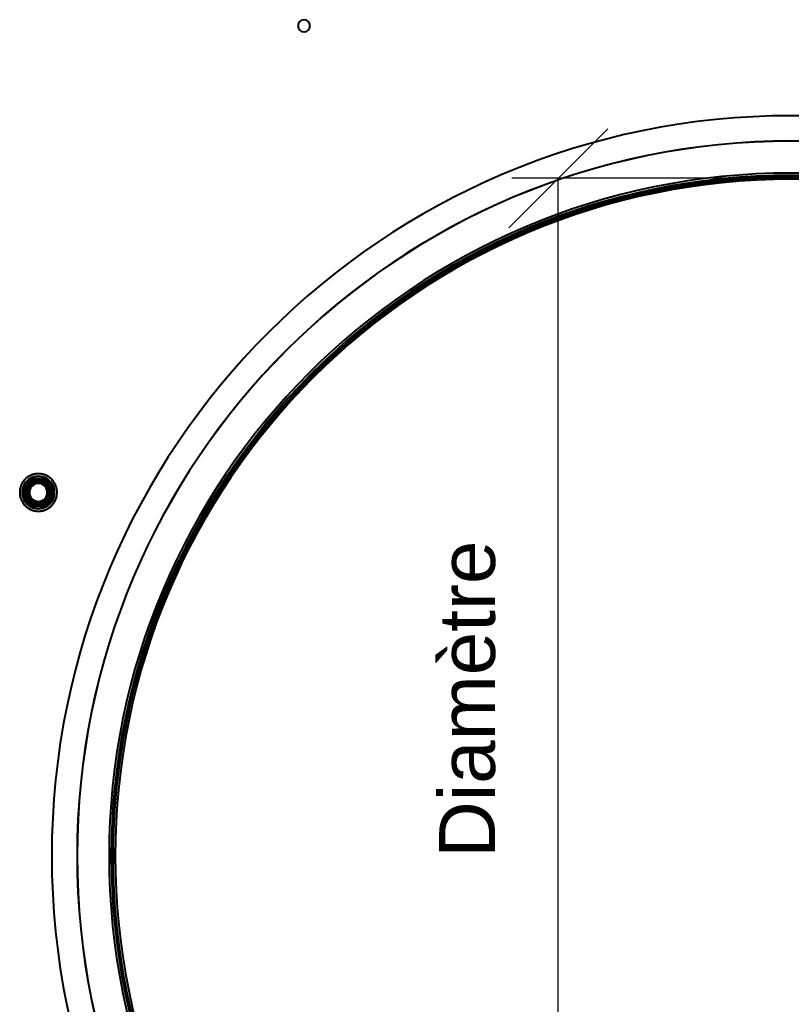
# Model space of a CAD drawing. Header units: millimetres. Extents: x -1442 to 3067, y -120 to 1171.
# Tile 12 of 66: x -202 to 0, y 325 to 582. Entities that reach past the tile are written whole.
import ezdxf

# ---------------------------------------------------------------- set-up
doc = ezdxf.new("R2010")
doc.units = ezdxf.units.MM
doc.layers.add('A-GENM', color=13, linetype='Continuous', lineweight=40)
doc.layers.add('G-IMPT', color=8, linetype='Continuous', lineweight=40)
doc.styles.add('Arial_1', font='arial.ttf', dxfattribs={"height": 14.6304})

# ---------------------------------------------------------------- blocks, each defined once
blk = doc.blocks.new('Souche connecteur circulaire R23 - Souche connecteur circulaire R23-769066-Gauche')
at = {"layer": 'A-GENM'}
for start, end in [(0, 180), (360, 180), (180, 0), (180, 360)]:
    blk.add_arc((0, 363), 177.5, start, end, dxfattribs=at)
blk = doc.blocks.new('Souche connecteur circulaire R23 - Souche connecteur circulaire R23-769068-Gauche')
at = {"layer": 'A-GENM'}
for start, end in [(360, 180), (0, 180), (180, 360), (180, 0)]:
    blk.add_arc((0, 363), 177.5, start, end, dxfattribs=at)
blk = doc.blocks.new('NEXA 1500 CALQUES_dwg-769064-Gauche')
at = {"layer": 'G-IMPT', "flags": 128}
for points in [[(-171.95, 319.32), (-173.57, 326.23), (-174.92, 333.2), (-175.98, 340.22), (-176.77, 347.28), (-177.27, 354.36), (-177.49, 361.46), (-177.42, 368.56), (-177.08, 375.65), (-176.44, 382.72), (-175.53, 389.76), (-174.33, 396.76), (-172.86, 403.7), (-171.11, 410.58), (-169.08, 417.39), (-166.79, 424.1), (-164.23, 430.72), (-161.4, 437.24), (-158.32, 443.63), (-154.98, 449.9), (-151.4, 456.03), (-147.57, 462.01), (-143.51, 467.83), (-139.22, 473.49), (-134.7, 478.97), (-129.97, 484.26), (-125.03, 489.36), (-119.89, 494.26), (-114.56, 498.95), (-109.05, 503.42), (-103.36, 507.67), (-97.51, 511.69), (-91.5, 515.47), (-85.35, 519.01), (-79.05, 522.3), (-72.64, 525.33), (-66.1, 528.11), (-59.46, 530.62), (-52.72, 532.86), (-45.9, 534.83), (-39.01, 536.53), (-32.06, 537.95), (-25.05, 539.1), (-18, 539.96), (-10.93, 540.54), (-3.83, 540.83), (0, 540.87)], [(0, 540.87), (7.1, 540.73)], [(-194.55, 462.61), (-194.73, 462.7), (-194.9, 462.79), (-195.08, 462.87), (-195.26, 462.94), (-195.44, 463.01), (-195.63, 463.07), (-195.82, 463.12), (-196.01, 463.16), (-196.2, 463.2), (-196.4, 463.23), (-196.59, 463.25), (-196.79, 463.26), (-196.98, 463.26), (-197.18, 463.26), (-197.37, 463.25), (-197.57, 463.23), (-197.76, 463.2), (-197.95, 463.17), (-198.15, 463.13), (-198.33, 463.08), (-198.52, 463.02), (-198.71, 462.96), (-198.89, 462.88), (-199.07, 462.8), (-199.24, 462.72), (-199.41, 462.63), (-199.58, 462.53), (-199.75, 462.42), (-199.91, 462.31), (-200.06, 462.19), (-200.21, 462.06), (-200.36, 461.93), (-200.5, 461.79), (-200.63, 461.65), (-200.76, 461.5), (-200.88, 461.35), (-201, 461.19), (-201.11, 461.03), (-201.21, 460.86), (-201.3, 460.69), (-201.39, 460.52), (-201.48, 460.34), (-201.55, 460.16), (-201.62, 459.98), (-201.68, 459.79), (-201.73, 459.6), (-201.78, 459.41), (-201.82, 459.22), (-201.85, 459.03), (-201.87, 458.83), (-201.88, 458.64), (-201.89, 458.44), (-201.89, 458.25), (-201.88, 458.05), (-201.86, 457.86), (-201.84, 457.66), (-201.81, 457.47), (-201.77, 457.28), (-201.72, 457.09), (-201.66, 456.9), (-201.6, 456.72), (-201.53, 456.53), (-201.45, 456.35), (-201.37, 456.18), (-201.28, 456), (-201.18, 455.83), (-201.08, 455.67), (-200.96, 455.51), (-200.85, 455.35), (-200.72, 455.2), (-200.59, 455.05), (-200.46, 454.91), (-200.32, 454.78), (-200.17, 454.65), (-200.02, 454.52), (-199.86, 454.41), (-199.7, 454.3), (-199.54, 454.19), (-199.45, 454.14)], [(-199.45, 462.61), (-199.61, 462.51), (-199.78, 462.4), (-199.93, 462.28), (-200.09, 462.16), (-200.24, 462.04), (-200.38, 461.9), (-200.52, 461.77), (-200.65, 461.62), (-200.78, 461.47), (-200.9, 461.32), (-201.02, 461.16), (-201.12, 461), (-201.23, 460.83), (-201.32, 460.66), (-201.41, 460.49), (-201.49, 460.31), (-201.56, 460.13), (-201.63, 459.94), (-201.69, 459.76), (-201.74, 459.57), (-201.79, 459.38), (-201.82, 459.19), (-201.85, 458.99), (-201.87, 458.8), (-201.88, 458.6), (-201.89, 458.41), (-201.89, 458.21), (-201.88, 458.02), (-201.86, 457.82), (-201.83, 457.63), (-201.8, 457.44), (-201.76, 457.24), (-201.71, 457.05), (-201.65, 456.87), (-201.59, 456.68), (-201.52, 456.5), (-201.44, 456.32), (-201.35, 456.15), (-201.26, 455.97), (-201.16, 455.8), (-201.06, 455.64), (-200.94, 455.48), (-200.82, 455.32), (-200.7, 455.17), (-200.57, 455.03), (-200.43, 454.89), (-200.29, 454.75), (-200.14, 454.63), (-199.99, 454.5), (-199.83, 454.39), (-199.67, 454.28), (-199.51, 454.17), (-199.34, 454.08), (-199.16, 453.99), (-198.99, 453.9), (-198.8, 453.83), (-198.62, 453.76), (-198.44, 453.7), (-198.25, 453.64), (-198.06, 453.6), (-197.87, 453.56), (-197.67, 453.53), (-197.48, 453.51), (-197.28, 453.49), (-197.09, 453.48), (-196.89, 453.48), (-196.7, 453.49), (-196.5, 453.51), (-196.31, 453.53), (-196.11, 453.56), (-195.92, 453.6), (-195.73, 453.65), (-195.55, 453.7), (-195.36, 453.77), (-195.18, 453.83), (-195, 453.91), (-194.82, 453.99), (-194.65, 454.09), (-194.55, 454.14)], [(-201.04, 458.37), (-200.54, 459.25), (-200.03, 460.12), (-199.53, 461), (-199.02, 461.87)], [(-199.02, 461.87), (-199.53, 461), (-200.03, 460.12), (-200.54, 459.25), (-201.04, 458.37)], [(-199.02, 461.87), (-199.53, 461), (-200.03, 460.12), (-200.54, 459.25), (-201.04, 458.37)], [(-201.04, 458.37), (-200.54, 459.25), (-200.03, 460.12), (-199.53, 461), (-199.02, 461.87)], [(-201.04, 458.37), (-200.54, 459.25), (-200.03, 460.12), (-199.53, 461), (-199.02, 461.87)], [(-199.02, 461.87), (-199.53, 461), (-200.03, 460.12), (-200.54, 459.25), (-201.04, 458.37)], [(-201.04, 458.37), (-200.54, 459.25), (-200.03, 460.12), (-199.53, 461), (-199.02, 461.87)], [(-199.02, 461.87), (-199.53, 461), (-200.03, 460.12), (-200.54, 459.25), (-201.04, 458.37)], [(-199.02, 461.87), (-199.53, 461), (-200.03, 460.12), (-200.54, 459.25), (-201.04, 458.37)], [(-201.04, 458.37), (-200.54, 459.25), (-200.03, 460.12), (-199.53, 461), (-199.02, 461.87)], [(-199.02, 461.87), (-199.53, 461), (-200.03, 460.12), (-200.54, 459.25), (-201.04, 458.37)], [(-201.04, 458.37), (-200.54, 459.25), (-200.03, 460.12), (-199.53, 461), (-199.02, 461.87)], [(-194.55, 454.14), (-194.39, 454.24), (-194.22, 454.35), (-194.07, 454.46), (-193.91, 454.58), (-193.76, 454.71), (-193.62, 454.84), (-193.48, 454.98), (-193.35, 455.12), (-193.22, 455.27), (-193.1, 455.42), (-192.98, 455.58), (-192.88, 455.74), (-192.77, 455.91), (-192.68, 456.08), (-192.59, 456.26), (-192.51, 456.44), (-192.44, 456.62), (-192.37, 456.8), (-192.31, 456.99), (-192.26, 457.18), (-192.21, 457.37), (-192.18, 457.56), (-192.15, 457.75), (-192.13, 457.95), (-192.12, 458.14), (-192.11, 458.34), (-192.11, 458.53), (-192.12, 458.73), (-192.14, 458.92), (-192.17, 459.12), (-192.2, 459.31), (-192.24, 459.5), (-192.29, 459.69), (-192.35, 459.88), (-192.41, 460.06), (-192.48, 460.24), (-192.56, 460.42), (-192.65, 460.6), (-192.74, 460.77), (-192.84, 460.94), (-192.94, 461.1), (-193.06, 461.26), (-193.18, 461.42), (-193.3, 461.57), (-193.43, 461.72), (-193.57, 461.86), (-193.71, 461.99), (-193.86, 462.12), (-194.01, 462.24), (-194.17, 462.36), (-194.33, 462.47), (-194.49, 462.57), (-194.66, 462.67), (-194.84, 462.76), (-195.01, 462.84), (-195.2, 462.92), (-195.38, 462.99), (-195.56, 463.05), (-195.75, 463.1), (-195.94, 463.15), (-196.13, 463.19), (-196.33, 463.22), (-196.52, 463.24), (-196.72, 463.25), (-196.91, 463.26), (-197.11, 463.26), (-197.3, 463.25), (-197.5, 463.24), (-197.69, 463.21), (-197.89, 463.18), (-198.08, 463.14), (-198.27, 463.1), (-198.45, 463.04), (-198.64, 462.98), (-198.82, 462.91), (-199, 462.83), (-199.18, 462.75), (-199.35, 462.66), (-199.45, 462.61)], [(-199.45, 454.14), (-199.27, 454.04), (-199.1, 453.96), (-198.92, 453.87), (-198.74, 453.8), (-198.56, 453.74), (-198.37, 453.68), (-198.18, 453.63), (-197.99, 453.58), (-197.8, 453.55), (-197.6, 453.52), (-197.41, 453.5), (-197.21, 453.49), (-197.02, 453.48), (-196.82, 453.49), (-196.63, 453.5), (-196.43, 453.51), (-196.24, 453.54), (-196.05, 453.58), (-195.85, 453.62), (-195.67, 453.67), (-195.48, 453.72), (-195.29, 453.79), (-195.11, 453.86), (-194.93, 453.94), (-194.76, 454.03), (-194.59, 454.12), (-194.42, 454.22), (-194.25, 454.33), (-194.09, 454.44), (-193.94, 454.56), (-193.79, 454.68), (-193.64, 454.82), (-193.5, 454.95), (-193.37, 455.1), (-193.24, 455.24), (-193.12, 455.4), (-193, 455.55), (-192.89, 455.72), (-192.79, 455.88), (-192.7, 456.05), (-192.61, 456.23), (-192.52, 456.4), (-192.45, 456.58), (-192.38, 456.77), (-192.32, 456.95), (-192.27, 457.14), (-192.22, 457.33), (-192.18, 457.52), (-192.15, 457.72), (-192.13, 457.91), (-192.12, 458.11), (-192.11, 458.3), (-192.11, 458.5), (-192.12, 458.69), (-192.14, 458.89), (-192.16, 459.08), (-192.19, 459.27), (-192.23, 459.47), (-192.28, 459.66), (-192.34, 459.84), (-192.4, 460.03), (-192.47, 460.21), (-192.55, 460.39), (-192.63, 460.57), (-192.72, 460.74), (-192.82, 460.91), (-192.92, 461.08), (-193.04, 461.24), (-193.15, 461.39), (-193.28, 461.54), (-193.41, 461.69), (-193.54, 461.83), (-193.68, 461.97), (-193.83, 462.1), (-193.98, 462.22), (-194.14, 462.34), (-194.3, 462.45), (-194.46, 462.55), (-194.55, 462.61)], [(-199.02, 461.87), (-198.85, 461.58), (-198.69, 461.3), (-198.52, 461.01), (-198.35, 460.72)], [(-198.35, 460.72), (-198.52, 461.01), (-198.69, 461.3), (-198.85, 461.58), (-199.02, 461.87)], [(-199.02, 461.87), (-198.01, 461.87), (-197, 461.87), (-195.99, 461.87), (-194.98, 461.87)], [(-194.98, 461.87), (-195.99, 461.87), (-197, 461.87), (-198.01, 461.87), (-199.02, 461.87)], [(-199.02, 461.87), (-198.85, 461.58), (-198.69, 461.3), (-198.52, 461.01), (-198.35, 460.72)], [(-198.35, 460.72), (-198.52, 461.01), (-198.69, 461.3), (-198.85, 461.58), (-199.02, 461.87)], [(-194.98, 461.87), (-195.99, 461.87), (-197, 461.87), (-198.01, 461.87), (-199.02, 461.87)], [(-199.02, 461.87), (-198.01, 461.87), (-197, 461.87), (-195.99, 461.87), (-194.98, 461.87)], [(-199.02, 461.87), (-198.01, 461.87), (-197, 461.87), (-195.99, 461.87), (-194.98, 461.87)], [(-194.98, 461.87), (-195.99, 461.87), (-197, 461.87), (-198.01, 461.87), (-199.02, 461.87)], [(-199.02, 461.87), (-198.01, 461.87), (-197, 461.87), (-195.99, 461.87), (-194.98, 461.87)], [(-194.98, 461.87), (-195.99, 461.87), (-197, 461.87), (-198.01, 461.87), (-199.02, 461.87)], [(-194.98, 461.87), (-195.99, 461.87), (-197, 461.87), (-198.01, 461.87), (-199.02, 461.87)], [(-199.02, 461.87), (-198.01, 461.87), (-197, 461.87), (-195.99, 461.87), (-194.98, 461.87)], [(-194.98, 461.87), (-195.99, 461.87), (-197, 461.87), (-198.01, 461.87), (-199.02, 461.87)], [(-199.02, 461.87), (-198.01, 461.87), (-197, 461.87), (-195.99, 461.87), (-194.98, 461.87)], [(-194.98, 461.87), (-195.15, 461.58), (-195.31, 461.3), (-195.48, 461.01), (-195.65, 460.72)], [(-195.65, 460.72), (-195.48, 461.01), (-195.31, 461.3), (-195.15, 461.58), (-194.98, 461.87)], [(-194.98, 461.87), (-195.15, 461.58), (-195.31, 461.3), (-195.48, 461.01), (-195.65, 460.72)], [(-195.65, 460.72), (-195.48, 461.01), (-195.31, 461.3), (-195.15, 461.58), (-194.98, 461.87)], [(-194.98, 461.87), (-194.47, 461), (-193.97, 460.12), (-193.46, 459.25), (-192.96, 458.37)], [(-192.96, 458.37), (-193.46, 459.25), (-193.97, 460.12), (-194.47, 461), (-194.98, 461.87)], [(-192.96, 458.37), (-193.46, 459.25), (-193.97, 460.12), (-194.47, 461), (-194.98, 461.87)], [(-194.98, 461.87), (-194.47, 461), (-193.97, 460.12), (-193.46, 459.25), (-192.96, 458.37)], [(-194.98, 461.87), (-194.47, 461), (-193.97, 460.12), (-193.46, 459.25), (-192.96, 458.37)], [(-192.96, 458.37), (-193.46, 459.25), (-193.97, 460.12), (-194.47, 461), (-194.98, 461.87)], [(-194.98, 461.87), (-194.47, 461), (-193.97, 460.12), (-193.46, 459.25), (-192.96, 458.37)], [(-192.96, 458.37), (-193.46, 459.25), (-193.97, 460.12), (-194.47, 461), (-194.98, 461.87)], [(-192.96, 458.37), (-193.46, 459.25), (-193.97, 460.12), (-194.47, 461), (-194.98, 461.87)], [(-194.98, 461.87), (-194.47, 461), (-193.97, 460.12), (-193.46, 459.25), (-192.96, 458.37)], [(-192.96, 458.37), (-193.46, 459.25), (-193.97, 460.12), (-194.47, 461), (-194.98, 461.87)], [(-194.98, 461.87), (-194.47, 461), (-193.97, 460.12), (-193.46, 459.25), (-192.96, 458.37)], [(-199.02, 454.87), (-199.53, 455.75), (-200.03, 456.62), (-200.54, 457.5), (-201.04, 458.37)], [(-201.04, 458.37), (-200.71, 458.37), (-200.38, 458.37), (-200.04, 458.37), (-199.71, 458.37)], [(-199.71, 458.37), (-200.04, 458.37), (-200.38, 458.37), (-200.71, 458.37), (-201.04, 458.37)], [(-199.71, 458.37), (-200.04, 458.37), (-200.38, 458.37), (-200.71, 458.37), (-201.04, 458.37)], [(-201.04, 458.37), (-200.54, 457.5), (-200.03, 456.62), (-199.53, 455.75), (-199.02, 454.87)], [(-201.04, 458.37), (-200.71, 458.37), (-200.38, 458.37), (-200.04, 458.37), (-199.71, 458.37)], [(-201.04, 458.37), (-200.54, 457.5), (-200.03, 456.62), (-199.53, 455.75), (-199.02, 454.87)], [(-199.02, 454.87), (-199.53, 455.75), (-200.03, 456.62), (-200.54, 457.5), (-201.04, 458.37)], [(-199.02, 454.87), (-199.53, 455.75), (-200.03, 456.62), (-200.54, 457.5), (-201.04, 458.37)], [(-201.04, 458.37), (-200.54, 457.5), (-200.03, 456.62), (-199.53, 455.75), (-199.02, 454.87)], [(-199.02, 454.87), (-199.53, 455.75), (-200.03, 456.62), (-200.54, 457.5), (-201.04, 458.37)], [(-201.04, 458.37), (-200.54, 457.5), (-200.03, 456.62), (-199.53, 455.75), (-199.02, 454.87)], [(-201.04, 458.37), (-200.54, 457.5), (-200.03, 456.62), (-199.53, 455.75), (-199.02, 454.87)], [(-199.02, 454.87), (-199.53, 455.75), (-200.03, 456.62), (-200.54, 457.5), (-201.04, 458.37)], [(-201.04, 458.37), (-200.54, 457.5), (-200.03, 456.62), (-199.53, 455.75), (-199.02, 454.87)], [(-199.02, 454.87), (-199.53, 455.75), (-200.03, 456.62), (-200.54, 457.5), (-201.04, 458.37)], [(-192.96, 458.37), (-193.46, 457.5), (-193.97, 456.62), (-194.47, 455.75), (-194.98, 454.87)], [(-194.98, 454.87), (-194.47, 455.75), (-193.97, 456.62), (-193.46, 457.5), (-192.96, 458.37)], [(-194.98, 454.87), (-194.47, 455.75), (-193.97, 456.62), (-193.46, 457.5), (-192.96, 458.37)], [(-192.96, 458.37), (-193.46, 457.5), (-193.97, 456.62), (-194.47, 455.75), (-194.98, 454.87)], [(-192.96, 458.37), (-193.46, 457.5), (-193.97, 456.62), (-194.47, 455.75), (-194.98, 454.87)], [(-194.98, 454.87), (-194.47, 455.75), (-193.97, 456.62), (-193.46, 457.5), (-192.96, 458.37)], [(-192.96, 458.37), (-193.46, 457.5), (-193.97, 456.62), (-194.47, 455.75), (-194.98, 454.87)], [(-194.98, 454.87), (-194.47, 455.75), (-193.97, 456.62), (-193.46, 457.5), (-192.96, 458.37)], [(-194.98, 454.87), (-194.47, 455.75), (-193.97, 456.62), (-193.46, 457.5), (-192.96, 458.37)], [(-192.96, 458.37), (-193.46, 457.5), (-193.97, 456.62), (-194.47, 455.75), (-194.98, 454.87)], [(-194.98, 454.87), (-194.47, 455.75), (-193.97, 456.62), (-193.46, 457.5), (-192.96, 458.37)], [(-192.96, 458.37), (-193.46, 457.5), (-193.97, 456.62), (-194.47, 455.75), (-194.98, 454.87)], [(-194.29, 458.37), (-193.96, 458.37), (-193.62, 458.37), (-193.29, 458.37), (-192.96, 458.37)], [(-192.96, 458.37), (-193.29, 458.37), (-193.62, 458.37), (-193.96, 458.37), (-194.29, 458.37)], [(-192.96, 458.37), (-193.29, 458.37), (-193.62, 458.37), (-193.96, 458.37), (-194.29, 458.37)], [(-194.29, 458.37), (-193.96, 458.37), (-193.62, 458.37), (-193.29, 458.37), (-192.96, 458.37)], [(-199.02, 454.87), (-198.85, 455.16), (-198.69, 455.45), (-198.52, 455.74), (-198.35, 456.03)], [(-198.35, 456.03), (-198.52, 455.74), (-198.69, 455.45), (-198.85, 455.16), (-199.02, 454.87)], [(-199.02, 454.87), (-198.85, 455.16), (-198.69, 455.45), (-198.52, 455.74), (-198.35, 456.03)], [(-198.35, 456.03), (-198.52, 455.74), (-198.69, 455.45), (-198.85, 455.16), (-199.02, 454.87)], [(-194.98, 454.87), (-195.15, 455.16), (-195.31, 455.45), (-195.48, 455.74), (-195.65, 456.03)], [(-195.65, 456.03), (-195.48, 455.74), (-195.31, 455.45), (-195.15, 455.16), (-194.98, 454.87)], [(-194.98, 454.87), (-195.15, 455.16), (-195.31, 455.45), (-195.48, 455.74), (-195.65, 456.03)], [(-195.65, 456.03), (-195.48, 455.74), (-195.31, 455.45), (-195.15, 455.16), (-194.98, 454.87)], [(-194.98, 454.87), (-195.99, 454.87), (-197, 454.87), (-198.01, 454.87), (-199.02, 454.87)], [(-199.02, 454.87), (-198.01, 454.87), (-197, 454.87), (-195.99, 454.87), (-194.98, 454.87)], [(-199.02, 454.87), (-198.01, 454.87), (-197, 454.87), (-195.99, 454.87), (-194.98, 454.87)], [(-194.98, 454.87), (-195.99, 454.87), (-197, 454.87), (-198.01, 454.87), (-199.02, 454.87)], [(-194.98, 454.87), (-195.99, 454.87), (-197, 454.87), (-198.01, 454.87), (-199.02, 454.87)], [(-199.02, 454.87), (-198.01, 454.87), (-197, 454.87), (-195.99, 454.87), (-194.98, 454.87)], [(-194.98, 454.87), (-195.99, 454.87), (-197, 454.87), (-198.01, 454.87), (-199.02, 454.87)], [(-199.02, 454.87), (-198.01, 454.87), (-197, 454.87), (-195.99, 454.87), (-194.98, 454.87)], [(-199.02, 454.87), (-198.01, 454.87), (-197, 454.87), (-195.99, 454.87), (-194.98, 454.87)], [(-194.98, 454.87), (-195.99, 454.87), (-197, 454.87), (-198.01, 454.87), (-199.02, 454.87)], [(-199.02, 454.87), (-198.01, 454.87), (-197, 454.87), (-195.99, 454.87), (-194.98, 454.87)], [(-194.98, 454.87), (-195.99, 454.87), (-197, 454.87), (-198.01, 454.87), (-199.02, 454.87)]]:
    blk.add_lwpolyline(points, dxfattribs=at)
at = {"layer": 'G-IMPT'}
for centre, radius, start, end in [((-127.5, 580.37), 1.6, 360, 180), ((-127.5, 580.37), 1.6, 0, 180), ((-127.5, 580.37), 1.6, 360, 180), ((-127.5, 580.37), 1.6, 0, 180), ((-127.5, 580.37), 1.6, 360, 180), ((-127.5, 580.37), 1.6, 0, 180), ((-127.5, 580.37), 1.6, 360, 180), ((-127.5, 580.37), 1.6, 360, 180), ((-127.5, 580.37), 1.6, 180, 360), ((-127.5, 580.37), 1.6, 180, 0), ((-127.5, 580.37), 1.6, 180, 360), ((-127.5, 580.37), 1.6, 180, 0), ((-127.5, 580.37), 1.6, 180, 0), ((-127.5, 580.37), 1.6, 180, 0), ((-127.5, 580.37), 1.6, 180, 0), ((-127.5, 580.37), 1.6, 180, 0), ((0, 363.37), 193.5, 360, 180), ((0, 363.37), 193.5, 0, 180), ((0, 363.37), 193.5, 90, 180), ((0, 363.37), 193.5, 360, 180), ((0, 363.37), 193.5, 0, 180), ((0, 363.37), 193.5, 360, 180), ((0, 363.37), 193.5, 90, 270), ((0, 363.37), 193.5, 0, 180), ((0, 363.37), 193.5, 270, 90), ((0, 363.37), 186.89, 90, 270), ((0, 363.37), 186.89, 90, 270), ((0, 363.37), 186.89, 90, 270), ((0, 363.37), 186.89, 90, 270), ((0, 363.37), 186.86, 90, 270), ((0, 363.37), 186.86, 90, 270), ((0, 363.37), 186.86, 90, 270), ((0, 363.37), 186.86, 90, 270), ((0, 363.37), 186.89, 270, 90), ((0, 363.37), 186.89, 270, 90), ((0, 363.37), 186.89, 270, 90), ((0, 363.37), 186.89, 270, 90), ((0, 363.37), 186.86, 270, 90), ((0, 363.37), 186.86, 270, 90), ((0, 363.37), 186.86, 270, 90), ((0, 363.37), 186.86, 270, 90), ((0, 363.37), 178.5, 360, 180), ((0, 363.37), 178.5, 360, 180), ((0, 363.37), 178.5, 0, 180), ((0, 363.37), 178.5, 360, 180), ((0, 363.37), 178.5, 360, 180), ((0, 363.37), 178.5, 0, 180), ((0, 363.37), 178.5, 90, 270), ((0, 363.37), 178.5, 90, 270), ((0, 363.37), 178.5, 90, 180), ((0, 363.37), 178.5, 90, 180), ((0, 363.37), 178.5, 90, 270), ((0, 363.37), 178.5, 0, 180), ((0, 363.37), 178.5, 90, 270), ((0, 363.37), 178.5, 0, 180), ((0, 363.37), 178.5, 0, 180), ((0, 363.37), 178.5, 360, 180), ((0, 363.37), 178.5, 0, 180), ((0, 363.37), 178.5, 360, 180), ((0, 363.37), 178.5, 90, 180), ((0, 363.37), 178.5, 0, 180), ((0, 363.37), 178.5, 0, 180), ((0, 363.37), 178.5, 360, 180), ((0, 363.37), 178.5, 90, 180), ((0, 363.37), 178.5, 360, 180), ((0, 363.37), 178.5, 360, 180), ((0, 363.37), 178.5, 360, 180), ((0, 363.37), 178.5, 360, 180), ((0, 363.37), 178.5, 0, 180), ((0, 363.37), 178.5, 0, 180), ((0, 363.37), 178.5, 0, 180), ((0, 363.37), 178.5, 360, 180), ((0, 363.37), 178.5, 0, 180), ((0, 363.37), 177.91, 360, 180), ((0, 363.37), 177.91, 360, 180), ((0, 363.37), 177.91, 360, 180), ((0, 363.37), 177.91, 0, 180), ((0, 363.37), 177.91, 0, 180), ((0, 363.37), 177.91, 360, 180), ((0, 363.37), 177.91, 0, 180), ((0, 363.37), 177.91, 0, 180), ((0, 363.37), 177.5, 0, 180), ((0, 363.37), 177.5, 0, 180), ((0, 363.37), 177.5, 360, 180), ((0, 363.37), 177.5, 0, 180), ((0, 363.37), 177.5, 90, 180), ((0, 363.37), 177.5, 90, 270), ((0, 363.37), 177.5, 0, 180), ((0, 363.37), 177.5, 0, 180), ((0, 363.37), 177.47, 90, 270), ((0, 363.37), 177.47, 90, 270), ((0, 363.37), 177.47, 360, 180), ((0, 363.37), 177.47, 0, 180), ((0, 363.37), 177.47, 0, 180), ((0, 363.37), 177.47, 360, 180), ((0, 363.37), 177.47, 90, 270), ((0, 363.37), 177.47, 90, 270), ((0, 363.37), 177.47, 0, 180), ((0, 363.37), 177.47, 360, 180), ((0, 363.37), 177.47, 90, 180), ((0, 363.37), 177.47, 360, 180), ((0, 363.37), 177.47, 90, 180), ((0, 363.37), 177.47, 0, 180), ((0, 363.37), 177.47, 360, 180), ((0, 363.37), 177.47, 360, 180), ((0, 363.37), 178.5, 270, 90), ((0, 363.37), 178.5, 270, 90), ((0, 363.37), 178.5, 270, 90), ((0, 363.37), 178.5, 270, 90), ((0, 363.37), 178.5, 270, 90), ((0, 363.37), 178.5, 270, 90), ((0, 363.37), 178.5, 0, 90), ((0, 363.37), 178.5, 360, 90), ((0, 363.37), 177.5, 270, 90), ((0, 363.37), 177.5, 360, 90), ((0, 363.37), 177.47, 270, 90), ((0, 363.37), 177.47, 270, 90), ((0, 363.37), 177.47, 270, 90), ((0, 363.37), 177.47, 270, 90), ((0, 363.37), 177.47, 0, 90), ((0, 363.37), 177.47, 360, 90), ((0, 363.37), 176.87, 0, 180), ((0, 363.37), 176.87, 0, 180), ((0, 363.37), 176.87, 360, 180), ((0, 363.37), 176.87, 0, 180), ((0, 363.37), 176.87, 0, 180), ((0, 363.37), 176.87, 360, 180), ((0, 363.37), 176.87, 360, 180), ((0, 363.37), 176.87, 360, 180), ((0, 363.37), 176.87, 90, 180), ((0, 363.37), 176.87, 90, 180), ((0, 363.37), 176.87, 360, 180), ((0, 363.37), 176.87, 90, 180), ((0, 363.37), 176.87, 0, 180), ((0, 363.37), 176.87, 90, 180), ((0, 363.37), 176.87, 90, 270), ((0, 363.37), 176.87, 90, 270), ((0, 363.37), 176.87, 0, 90), ((0, 363.37), 176.87, 0, 90), ((0, 363.37), 176.87, 360, 90), ((0, 363.37), 176.87, 360, 90), ((0, 363.37), 176.87, 270, 90), ((0, 363.37), 176.87, 270, 90), ((-197, 458.37), 4.25, 60, 240), ((-197, 458.37), 4.25, 60, 240), ((-197, 458.37), 4.25, 60, 240), ((-197, 458.37), 4.25, 60, 240), ((-197, 458.37), 4.25, 120, 300), ((-197, 458.37), 4.25, 120, 300), ((-197, 458.37), 4.25, 120, 300), ((-197, 458.37), 4.25, 120, 300), ((-197, 458.37), 4.1, 60, 240), ((-197, 458.37), 4.1, 60, 240), ((-197, 458.37), 4.1, 120, 210), ((-197, 458.37), 4.1, 120, 210), ((-197, 458.37), 3.25, 30, 210), ((-197, 458.37), 3.25, 60, 240), ((-197, 458.37), 3.25, 60, 240), ((-197, 458.37), 3.25, 60, 240), ((-197, 458.37), 3.25, 120, 210), ((-197, 458.37), 3.25, 120, 300), ((-197, 458.37), 3.25, 120, 300), ((-197, 458.37), 3, 60, 240), ((-197, 458.37), 3, 30, 210), ((-197, 458.37), 3, 30, 210), ((-197, 458.37), 3, 30, 210), ((-197, 458.37), 3, 120, 300), ((-197, 458.37), 3.25, 330, 150), ((-197, 458.37), 3, 330, 150), ((-197, 458.37), 3, 330, 150), ((-197, 458.37), 3, 330, 150), ((-197, 458.37), 2.55, 60, 240), ((-197, 458.37), 2.55, 60, 240), ((-197, 458.37), 2.55, 60, 240), ((-197, 458.37), 2.55, 60, 240), ((-197, 458.37), 4.25, 300, 120), ((-197, 458.37), 4.25, 300, 120), ((-197, 458.37), 4.25, 300, 120), ((-197, 458.37), 4.25, 300, 120), ((-197, 458.37), 4.25, 240, 60), ((-197, 458.37), 4.25, 240, 60), ((-197, 458.37), 4.25, 240, 60), ((-197, 458.37), 4.25, 240, 60), ((-197, 458.37), 4.1, 300, 120), ((-197, 458.37), 4.1, 300, 120), ((-197, 458.37), 3.25, 300, 120), ((-197, 458.37), 3.25, 300, 120), ((-197, 458.37), 3.25, 300, 120), ((-197, 458.37), 3.25, 240, 60), ((-197, 458.37), 3.25, 240, 60), ((-197, 458.37), 3, 300, 120), ((-197, 458.37), 3, 240, 60), ((-197, 458.37), 2.55, 300, 120), ((-197, 458.37), 2.55, 300, 120), ((-197, 458.37), 2.55, 300, 120), ((-197, 458.37), 2.55, 300, 120), ((-197, 458.37), 3.25, 330, 60), ((-197, 458.37), 4.1, 330, 60), ((-197, 458.37), 4.1, 330, 60), ((-197, 458.37), 3.25, 150, 330), ((-197, 458.37), 3, 150, 330), ((-197, 458.37), 3, 150, 240), ((-197, 458.37), 3, 150, 330), ((-197, 458.37), 3.25, 210, 30), ((-197, 458.37), 3, 210, 30), ((-197, 458.37), 3, 210, 30), ((-197, 458.37), 2.55, 120, 300), ((-197, 458.37), 2.55, 120, 300), ((-197, 458.37), 2.55, 120, 300), ((-197, 458.37), 2.55, 120, 300), ((-197, 458.37), 2.33, 84.284, 264.284), ((-197, 458.37), 2.33, 84.284, 264.284), ((-197, 458.37), 2.33, 84.284, 264.284), ((-197, 458.37), 2.33, 84.284, 264.284), ((-197, 458.37), 2.33, 95.716, 275.716), ((-197, 458.37), 2.33, 95.716, 275.716), ((-197, 458.37), 2.33, 95.716, 275.716), ((-197, 458.37), 2.33, 95.716, 275.716), ((-197, 458.37), 2.55, 240, 60), ((-197, 458.37), 2.55, 240, 60), ((-197, 458.37), 2.55, 240, 60), ((-197, 458.37), 2.55, 240, 60), ((-197, 458.37), 2.33, 275.716, 95.716), ((-197, 458.37), 2.33, 275.716, 95.716), ((-197, 458.37), 2.33, 275.716, 95.716), ((-197, 458.37), 2.33, 275.716, 95.716), ((-197, 458.37), 2.33, 264.284, 84.284), ((-197, 458.37), 2.33, 264.284, 84.284), ((-197, 458.37), 2.33, 264.284, 84.284), ((-197, 458.37), 2.33, 264.284, 84.284), ((-197, 458.37), 3, 300, 30), ((-197, 458.37), 4.1, 210, 300), ((-197, 458.37), 4.1, 210, 300), ((-197, 458.37), 3.25, 210, 300), ((-197, 458.37), 3, 210, 300), ((-197, 458.37), 4.1, 240, 330), ((-197, 458.37), 4.1, 240, 330), ((-197, 458.37), 3.25, 240, 330), ((-197, 458.37), 3, 240, 330), ((0, 363.37), 193.5, 180, 360), ((0, 363.37), 193.5, 180, 0), ((0, 363.37), 193.5, 180, 360), ((0, 363.37), 193.5, 180, 360), ((0, 363.37), 193.5, 180, 360), ((0, 363.37), 193.5, 180, 0), ((0, 363.37), 193.5, 180, 0), ((0, 363.37), 178.5, 180, 360), ((0, 363.37), 178.5, 180, 360), ((0, 363.37), 178.5, 180, 270), ((0, 363.37), 178.5, 180, 0), ((0, 363.37), 178.5, 180, 270), ((0, 363.37), 178.5, 180, 360), ((0, 363.37), 178.5, 180, 270), ((0, 363.37), 178.5, 180, 270), ((0, 363.37), 178.5, 180, 0), ((0, 363.37), 178.5, 180, 0), ((0, 363.37), 178.5, 180, 360), ((0, 363.37), 178.5, 180, 0), ((0, 363.37), 178.5, 180, 360), ((0, 363.37), 178.5, 180, 0), ((0, 363.37), 178.5, 180, 0), ((0, 363.37), 178.5, 180, 0), ((0, 363.37), 178.5, 180, 360), ((0, 363.37), 178.5, 180, 0), ((0, 363.37), 178.5, 180, 360), ((0, 363.37), 178.5, 180, 360), ((0, 363.37), 178.5, 180, 360), ((0, 363.37), 178.5, 180, 360), ((0, 363.37), 178.5, 180, 360), ((0, 363.37), 178.5, 180, 0), ((0, 363.37), 178.5, 180, 0), ((0, 363.37), 178.5, 180, 0), ((0, 363.37), 178.5, 180, 360), ((0, 363.37), 178.5, 180, 0), ((0, 363.37), 177.91, 180, 360), ((0, 363.37), 177.91, 180, 360), ((0, 363.37), 177.91, 180, 0), ((0, 363.37), 177.91, 180, 360), ((0, 363.37), 177.91, 180, 360), ((0, 363.37), 177.91, 180, 0), ((0, 363.37), 177.91, 180, 0), ((0, 363.37), 177.91, 180, 0), ((0, 363.37), 177.5, 180, 0), ((0, 363.37), 177.5, 180, 0), ((0, 363.37), 177.5, 180, 0), ((0, 363.37), 177.5, 180, 360), ((0, 363.37), 177.5, 180, 270), ((0, 363.37), 177.5, 180, 0), ((0, 363.37), 177.5, 180, 0), ((0, 363.37), 177.47, 180, 270), ((0, 363.37), 177.47, 180, 360), ((0, 363.37), 177.47, 180, 270), ((0, 363.37), 177.47, 180, 0), ((0, 363.37), 177.47, 180, 0), ((0, 363.37), 177.47, 180, 360), ((0, 363.37), 177.47, 180, 360), ((0, 363.37), 177.47, 180, 0), ((0, 363.37), 177.47, 180, 0), ((0, 363.37), 177.47, 180, 360), ((0, 363.37), 177.47, 180, 360), ((0, 363.37), 177.47, 180, 360), ((0, 363.37), 176.87, 180, 0), ((0, 363.37), 176.87, 180, 360), ((0, 363.37), 176.87, 180, 0), ((0, 363.37), 176.87, 180, 360), ((0, 363.37), 176.87, 180, 360), ((0, 363.37), 176.87, 180, 0), ((0, 363.37), 176.87, 180, 360), ((0, 363.37), 176.87, 180, 360), ((0, 363.37), 176.87, 180, 0), ((0, 363.37), 176.87, 180, 0), ((0, 363.37), 176.87, 180, 0), ((0, 363.37), 176.87, 180, 270), ((0, 363.37), 176.87, 180, 360), ((0, 363.37), 176.87, 180, 270), ((0, 363.37), 177.47, 270, 0), ((0, 363.37), 177.47, 270, 0), ((0, 363.37), 178.5, 270, 0), ((0, 363.37), 178.5, 270, 0), ((0, 363.37), 177.5, 270, 0), ((0, 363.37), 176.87, 270, 360), ((0, 363.37), 176.87, 270, 0)]:
    blk.add_arc(centre, radius, start, end, dxfattribs=at)
for points in [[(-198.35, 460.72), (-197.92, 460.91), (-197, 461.1), (-196.08, 460.91), (-195.65, 460.72)], [(-195.65, 460.72), (-196.08, 460.91), (-197, 461.1), (-197.92, 460.91), (-198.35, 460.72)], [(-195.65, 460.72), (-196.07, 460.91), (-197, 461.11), (-197.93, 460.91), (-198.35, 460.72)], [(-198.35, 460.72), (-197.93, 460.91), (-197, 461.11), (-196.07, 460.91), (-195.65, 460.72)], [(-199.71, 458.37), (-199.66, 458.84), (-199.37, 459.74), (-198.74, 460.44), (-198.35, 460.72)], [(-198.35, 460.72), (-198.74, 460.44), (-199.37, 459.74), (-199.66, 458.84), (-199.71, 458.37)], [(-198.35, 460.72), (-198.73, 460.45), (-199.37, 459.74), (-199.66, 458.84), (-199.71, 458.37)], [(-199.71, 458.37), (-199.66, 458.84), (-199.37, 459.74), (-198.73, 460.45), (-198.35, 460.72)], [(-198.35, 456.03), (-198.74, 456.31), (-199.37, 457.01), (-199.66, 457.9), (-199.71, 458.37)], [(-199.71, 458.37), (-199.66, 457.9), (-199.37, 457.01), (-198.74, 456.31), (-198.35, 456.03)], [(-199.71, 458.37), (-199.66, 457.91), (-199.37, 457.01), (-198.73, 456.3), (-198.35, 456.03)], [(-198.35, 456.03), (-198.73, 456.3), (-199.37, 457.01), (-199.66, 457.91), (-199.71, 458.37)], [(-195.65, 460.72), (-195.26, 460.44), (-194.63, 459.74), (-194.34, 458.84), (-194.29, 458.37)], [(-194.29, 458.37), (-194.34, 458.84), (-194.63, 459.74), (-195.26, 460.44), (-195.65, 460.72)], [(-194.29, 458.37), (-194.34, 458.84), (-194.63, 459.74), (-195.27, 460.45), (-195.65, 460.72)], [(-195.65, 460.72), (-195.27, 460.45), (-194.63, 459.74), (-194.34, 458.84), (-194.29, 458.37)], [(-194.29, 458.37), (-194.34, 457.9), (-194.63, 457.01), (-195.26, 456.31), (-195.65, 456.03)], [(-195.65, 456.03), (-195.26, 456.31), (-194.63, 457.01), (-194.34, 457.9), (-194.29, 458.37)], [(-195.65, 456.03), (-195.27, 456.3), (-194.63, 457.01), (-194.34, 457.91), (-194.29, 458.37)], [(-194.29, 458.37), (-194.34, 457.91), (-194.63, 457.01), (-195.27, 456.3), (-195.65, 456.03)], [(-195.65, 456.03), (-196.08, 455.83), (-197, 455.64), (-197.92, 455.83), (-198.35, 456.03)], [(-198.35, 456.03), (-197.92, 455.83), (-197, 455.64), (-196.08, 455.83), (-195.65, 456.03)], [(-198.35, 456.03), (-197.93, 455.83), (-197, 455.64), (-196.07, 455.83), (-195.65, 456.03)], [(-195.65, 456.03), (-196.07, 455.83), (-197, 455.64), (-197.93, 455.83), (-198.35, 456.03)]]:
    blk.add_open_spline(points, degree=3, dxfattribs=at)

msp = doc.modelspace()

# ---------------------------------------------------------------- linework, layer by layer
at = {"color": 1, "lineweight": 30}
for p, q in [((-48.02, 553.44), (-73.9, 527.56)), ((-12.19, 540.5), (-73.15, 540.5)), ((-60.96, 185.5), (-60.96, 540.5))]:
    msp.add_line(p, q, dxfattribs=at)
at = {"color": 5, "lineweight": 30}
msp.add_polyline3d([(0, 363, 0), (0, 363, 0), (0, 363, 0), (0, 363, 0)], dxfattribs=at)
msp.add_polyline3d([(0, 363, 0), (0, 363, 0), (0, 363, 0), (0, 363, 0)], dxfattribs=at)
at = {"color": 94, "lineweight": 30}
msp.add_circle((0, 363), 177.5, dxfattribs=at)

# ---------------------------------------------------------------- block references
at = {"layer": 'A-GENM'}
for name in ['Souche connecteur circulaire R23 - Souche connecteur circulaire R23-769066-Gauche', 'Souche connecteur circulaire R23 - Souche connecteur circulaire R23-769068-Gauche']:
    msp.add_blockref(name, (0, 0), dxfattribs=at)
at = {"layer": 'G-IMPT'}
msp.add_blockref('NEXA 1500 CALQUES_dwg-769064-Gauche', (0, 0), dxfattribs=at)

# ---------------------------------------------------------------- next in the draw order: texts
at = {"color": 5, "lineweight": 30, "insert": (-92.15, 404.34), "char_height": 14.63, "width": 99.2058, "attachment_point": 2, "rotation": 90, "line_spacing_factor": 0.941778, "style": 'Arial_1', "bg_fill": 3, "box_fill_scale": 1.25, "bg_fill_color": 256, "bg_fill_true_color": 13158600, "bg_fill_transparency": 0}
msp.add_mtext('Diamètre', dxfattribs=at)

# ---------------------------------------------------------------- next in the draw order: linework, layer by layer
at = {"color": 94, "lineweight": 30}
msp.add_circle((0, 363), 177.5, dxfattribs=at)

doc.saveas('drawing.dxf')
